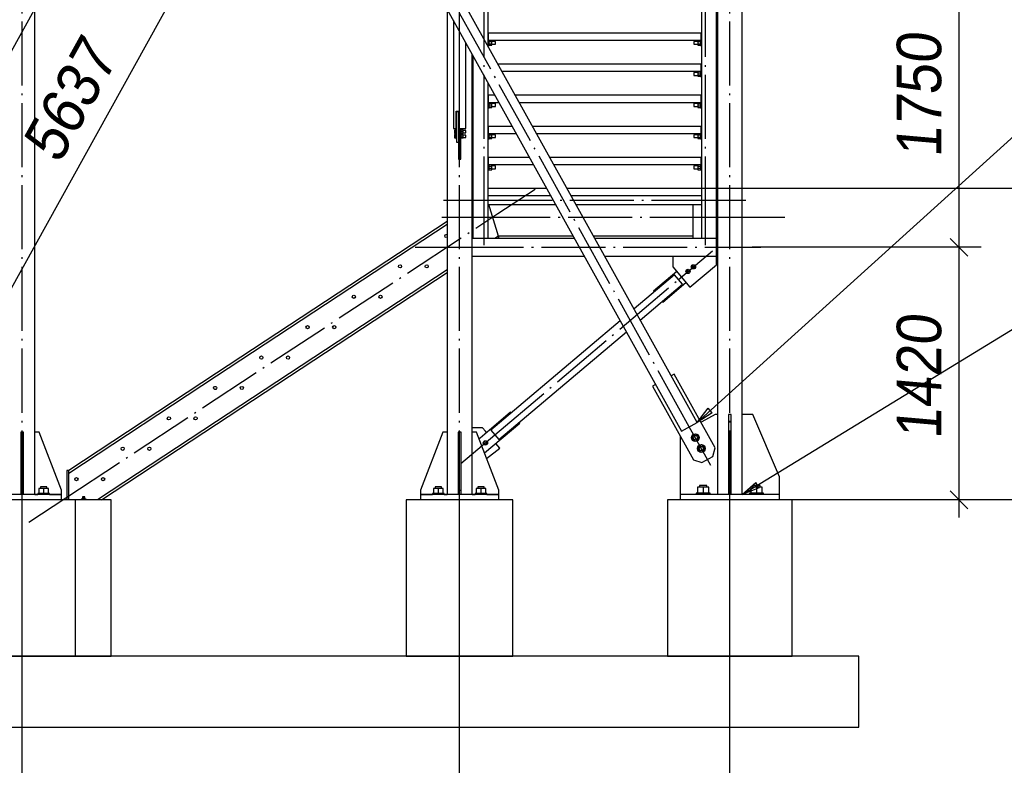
# Paper-space layout 'A0 Advance Steel' of a CAD drawing. Header units: millimetres. Extents: x 209 to 803, y 321 to 741.
# Tile 4 of 52: x 304 to 359, y 401 to 443. Entities that reach past the tile are written whole.
import ezdxf

# ---------------------------------------------------------------- set-up
doc = ezdxf.new("R2010")
doc.units = ezdxf.units.MM
doc.linetypes.add('ACAD_ISO04W100', pattern=[30, 24, -3, 0, -3])
doc.layers.get('0').update_dxf_attribs({"linetype": 'CONTINUOUS'})
for name, color, linetype in [('AS_Belki', 145, 'CONTINUOUS'), ('AS_Blachy', 30, 'CONTINUOUS'), ('AS_DIM_ON', 7, 'CONTINUOUS'), ('AS_INS_ON', 7, 'CONTINUOUS'), ('AS_Kotwy', 9, 'CONTINUOUS'), ('AS_Kraty', 9, 'CONTINUOUS'), ('AS_Schody', 253, 'CONTINUOUS'), ('AS_Sruby', 9, 'CONTINUOUS'), ('AS_Stopy fundamentowe', 252, 'CONTINUOUS')]:
    doc.layers.add(name, color=color, linetype=linetype)
doc.styles.add('ARIAL_1', font='arial.ttf', dxfattribs={"width": 0.9, "oblique": 5})

psp = doc.layouts.new('A0 Advance Steel')

# ---------------------------------------------------------------- linework, layer by layer
at = {"color": 0, "linetype": 'ByBlock', "lineweight": -2}
for p, q in [((341.86, 420.465), (342.49, 421.26)), ((342.714, 421.013), (341.86, 420.465)), ((342.714, 421.013), (342.49, 421.26)), ((344.406, 416.414), (345.172, 417.078)), ((345.346, 416.793), (345.172, 417.078)), ((345.346, 416.793), (344.406, 416.414))]:
    psp.add_line(p, q, dxfattribs=at)
at = {"color": 7}
for points in [[(341.86, 420.465), (364.208, 440.677), (381.097, 440.677)], [(344.406, 416.414), (364.208, 428.514), (383.04, 428.514)]]:
    psp.add_lwpolyline(points, dxfattribs=at)
at = {"layer": 'AS_Belki', "linetype": 'Continuous', "ltscale": 0.15}
for p, q in [((343.006, 549.337), (343.006, 416.414)), ((344.406, 416.414), (344.406, 549.337)), ((341.86, 420.465), (318.294, 462.887)), ((291.425, 419.98), (314.838, 462.125)), ((317.42, 462.401), (340.986, 419.98)), ((304.606, 416.414), (304.606, 443.706)), ((327.806, 443.706), (327.806, 416.414)), ((328.156, 443.076), (328.156, 437.001)), ((328.856, 437.001), (328.856, 441.815)), ((329.206, 416.414), (329.206, 441.185)), ((328.316, 437.97), (328.456, 437.97)), ((328.316, 437.001), (328.316, 437.97)), ((328.456, 437.97), (328.456, 437.001)), ((328.156, 437.001), (328.316, 437.001)), ((328.456, 437.001), (328.856, 437.001)), ((333.634, 433.214), (330.106, 433.214)), ((342.106, 433.214), (334.778, 433.214)), ((330.106, 432.714), (333.912, 432.714)), ((335.056, 432.714), (342.106, 432.714)), ((334.967, 430.814), (329.206, 430.814)), ((342.956, 430.814), (336.111, 430.814)), ((342.956, 429.814), (342.956, 430.814)), ((329.206, 429.814), (335.523, 429.814)), ((336.667, 429.814), (342.956, 429.814)), ((340.592, 428.773), (338.315, 426.847)), ((341.044, 428.238), (340.592, 428.773)), ((338.662, 426.223), (341.044, 428.238)), ((337.537, 426.188), (330.265, 420.036)), ((330.717, 419.501), (337.884, 425.565)), ((340.986, 419.98), (341.86, 420.465)), ((330.265, 420.036), (330.717, 419.501))]:
    psp.add_line(p, q, dxfattribs=at)
at = {"layer": 'AS_Belki', "color": 10, "linetype": 'ACAD_ISO04W100', "ltscale": 0.15}
for points in [[(303.906, 413.914), (303.906, 416.414), (303.906, 708.563), (303.906, 711.063)], [(303.906, 413.914), (303.906, 416.414), (303.906, 708.563), (303.906, 711.063)], [(328.506, 413.914), (328.506, 416.414), (328.506, 708.563), (328.506, 711.063)], [(328.506, 413.914), (328.506, 416.414), (328.506, 708.563), (328.506, 711.063)], [(343.706, 413.914), (343.706, 416.414), (343.706, 701.866), (343.706, 704.366)], [(343.706, 413.914), (343.706, 416.414), (343.706, 701.866), (343.706, 704.366)], [(342.637, 418.037), (341.423, 420.223), (317.857, 462.644), (316.643, 464.829)], [(342.637, 418.037), (341.423, 420.223), (317.857, 462.644), (316.643, 464.829)], [(328.506, 435.654), (328.506, 437.268), (328.506, 446.006), (328.506, 447.62)], [(327.606, 432.964), (330.106, 432.964), (342.106, 432.964), (344.606, 432.964)], [(326.006, 430.314), (328.506, 430.314), (342.956, 430.314), (345.456, 430.314)], [(328.582, 418.154), (330.491, 419.768), (340.818, 428.506), (342.727, 430.12)]]:
    psp.add_lwpolyline(points, dxfattribs=at)
at = {"layer": 'AS_Blachy', "linetype": 'Continuous', "ltscale": 0.15}
for p, q in [((330.136, 442.364), (330.106, 442.364)), ((330.106, 441.964), (330.136, 441.964)), ((330.136, 441.964), (330.136, 442.364)), ((330.136, 441.664), (330.136, 441.964)), ((342.106, 442.364), (342.076, 442.364)), ((342.076, 442.364), (342.076, 441.964)), ((342.076, 441.964), (342.106, 441.964)), ((342.076, 441.964), (342.076, 441.664)), ((330.106, 441.664), (330.136, 441.664)), ((342.076, 441.664), (342.106, 441.664)), ((342.106, 440.614), (342.076, 440.614)), ((342.076, 440.614), (342.076, 440.214)), ((342.076, 440.214), (342.106, 440.214)), ((342.076, 440.214), (342.076, 439.914)), ((342.076, 439.914), (342.106, 439.914)), ((330.136, 438.864), (330.106, 438.864)), ((330.136, 438.464), (330.136, 438.864)), ((342.106, 438.864), (342.076, 438.864)), ((342.076, 438.864), (342.076, 438.464)), ((330.106, 438.464), (330.136, 438.464)), ((330.106, 438.164), (330.136, 438.164)), ((330.136, 438.164), (330.136, 438.464)), ((342.076, 438.464), (342.106, 438.464)), ((342.076, 438.464), (342.076, 438.164)), ((342.076, 438.164), (342.106, 438.164)), ((328.326, 437.97), (328.326, 437.932)), ((328.446, 437.932), (328.326, 437.932)), ((328.326, 437.932), (328.326, 436.22)), ((328.446, 437.97), (328.446, 437.932)), ((328.446, 437.932), (328.446, 436.81)), ((328.456, 437.668), (328.446, 437.668)), ((328.566, 436.523), (328.566, 437.001)), ((330.136, 437.114), (330.106, 437.114)), ((330.136, 436.714), (330.136, 437.114)), ((342.106, 437.114), (342.076, 437.114)), ((342.076, 437.114), (342.076, 436.714)), ((328.446, 436.81), (328.446, 436.787)), ((328.446, 436.787), (328.446, 436.523)), ((328.446, 436.523), (328.566, 436.523)), ((328.446, 436.523), (328.446, 435.272)), ((328.566, 435.272), (328.566, 436.523)), ((330.106, 436.714), (330.136, 436.714)), ((330.106, 436.414), (330.136, 436.414)), ((330.136, 436.414), (330.136, 436.714)), ((342.076, 436.714), (342.106, 436.714)), ((342.076, 436.714), (342.076, 436.414)), ((342.076, 436.414), (342.106, 436.414)), ((328.326, 436.22), (328.446, 436.22)), ((330.136, 435.364), (330.106, 435.364)), ((330.136, 434.964), (330.136, 435.364)), ((342.106, 435.364), (342.076, 435.364)), ((342.076, 435.364), (342.076, 434.964)), ((328.446, 435.272), (328.566, 435.272)), ((330.106, 434.964), (330.136, 434.964)), ((330.136, 434.664), (330.136, 434.964)), ((342.076, 434.964), (342.106, 434.964)), ((342.076, 434.964), (342.076, 434.664)), ((330.106, 434.664), (330.136, 434.664)), ((342.076, 434.664), (342.106, 434.664)), ((340.496, 429.814), (340.496, 429.215)), ((342.956, 429.332), (342.956, 429.814)), ((340.496, 429.215), (341.464, 428.07)), ((341.464, 428.07), (342.956, 429.332)), ((340.722, 428.948), (339.415, 427.842)), ((339.931, 427.231), (341.238, 428.337)), ((339.415, 427.842), (339.447, 427.804)), ((339.899, 427.27), (339.931, 427.231)), ((340.578, 423.185), (340.403, 423.088)), ((342.885, 419.033), (340.578, 423.185)), ((339.529, 422.602), (339.354, 422.505)), ((339.354, 422.505), (341.661, 418.353)), ((331.377, 421.043), (329.657, 419.587)), ((331.41, 421.004), (331.377, 421.043)), ((342.874, 420.914), (342.139, 420.506)), ((343.006, 420.914), (342.874, 420.914)), ((343.786, 420.914), (343.626, 420.914)), ((343.626, 420.914), (343.626, 417.414)), ((343.786, 417.414), (343.786, 420.914)), ((345.006, 420.914), (344.406, 420.914)), ((346.506, 417.414), (345.006, 420.914)), ((329.904, 418.748), (331.894, 420.432)), ((331.894, 420.432), (331.862, 420.47)), ((342.139, 420.506), (342.084, 420.475)), ((303.986, 419.914), (303.826, 419.914)), ((303.826, 419.914), (303.826, 416.664)), ((303.986, 416.664), (303.986, 419.914)), ((304.856, 419.914), (304.606, 419.914)), ((306.106, 416.664), (304.856, 419.914)), ((327.556, 419.914), (326.306, 416.664)), ((327.806, 419.914), (327.556, 419.914)), ((328.586, 419.914), (328.426, 419.914)), ((328.426, 419.914), (328.426, 416.664)), ((328.586, 416.664), (328.586, 419.914)), ((329.796, 420.168), (329.206, 420.168)), ((329.456, 419.914), (329.206, 419.914)), ((330.706, 416.664), (329.456, 419.914)), ((329.962, 419.972), (329.796, 420.168)), ((330.025, 419.898), (329.962, 419.972)), ((329.657, 419.587), (329.6, 419.539)), ((330.765, 419.023), (330.541, 419.287)), ((340.906, 419.713), (340.906, 416.414)), ((330.026, 418.43), (330.765, 419.023)), ((342.749, 418.557), (342.885, 419.033)), ((341.661, 418.353), (342.137, 418.217)), ((342.137, 418.217), (342.749, 418.557)), ((306.523, 417.77), (306.423, 417.77)), ((306.423, 417.77), (306.423, 416.114)), ((306.523, 416.114), (306.523, 417.77)), ((343.626, 417.414), (343.786, 417.414)), ((343.626, 417.414), (343.626, 416.414)), ((343.786, 416.414), (343.786, 417.414)), ((346.506, 416.414), (346.506, 417.414)), ((303.826, 416.664), (303.986, 416.664)), ((303.826, 416.664), (303.826, 416.414)), ((303.986, 416.414), (303.986, 416.664)), ((306.106, 416.414), (306.106, 416.664)), ((326.306, 416.664), (326.306, 416.414)), ((328.426, 416.664), (328.586, 416.664)), ((328.426, 416.664), (328.426, 416.414)), ((328.586, 416.414), (328.586, 416.664)), ((330.706, 416.414), (330.706, 416.664)), ((306.106, 416.414), (301.706, 416.414)), ((304.606, 416.414), (304.776, 416.414)), ((305.436, 416.414), (306.106, 416.414)), ((306.106, 416.114), (306.106, 416.414)), ((326.306, 416.414), (326.976, 416.414)), ((328.426, 416.414), (326.306, 416.414)), ((326.306, 416.414), (326.306, 416.114)), ((327.636, 416.414), (327.806, 416.414)), ((328.586, 416.414), (328.426, 416.414)), ((330.706, 416.414), (328.586, 416.414)), ((329.206, 416.414), (329.376, 416.414)), ((330.036, 416.414), (330.706, 416.414)), ((330.706, 416.114), (330.706, 416.414)), ((346.506, 416.414), (340.906, 416.414)), ((340.906, 416.414), (340.906, 416.114)), ((346.506, 416.114), (346.506, 416.414))]:
    psp.add_line(p, q, dxfattribs=at)
at = {"layer": 'AS_DIM_ON', "color": 8}
for p, q in [((294.432, 412.089), (322.776, 463.11)), ((356.594, 430.314), (356.594, 447.814)), ((357.844, 430.314), (344.956, 430.314)), ((356.594, 415.114), (356.594, 430.314)), ((357.844, 416.114), (349.206, 416.114)), ((303.906, 391.831), (303.906, 414.414)), ((328.506, 391.831), (328.506, 414.414)), ((343.706, 391.831), (343.706, 414.414))]:
    psp.add_line(p, q, dxfattribs=at)
at = {"layer": 'AS_DIM_ON', "color": 8, "linetype": 'ByBlock', "lineweight": -2}
for p, q in [((357.094, 429.814), (356.094, 430.814)), ((356.094, 430.814), (357.094, 429.814)), ((356.094, 416.614), (357.094, 415.614))]:
    psp.add_line(p, q, dxfattribs=at)
at = {"layer": 'AS_INS_ON', "color": 7}
for p, q in [((399.727, 433.614), (342.109, 433.614)), ((399.727, 416.114), (347.208, 416.114))]:
    psp.add_line(p, q, dxfattribs=at)
at = {"layer": 'AS_Kotwy', "linetype": 'Continuous', "ltscale": 0.15}
for p, q in [((304.782, 416.464), (304.776, 416.464)), ((304.776, 416.464), (304.776, 416.414)), ((304.801, 416.464), (304.782, 416.464)), ((304.831, 416.464), (304.801, 416.464)), ((305.106, 416.754), (304.831, 416.754)), ((304.831, 416.754), (304.831, 416.464)), ((304.872, 416.464), (304.831, 416.464)), ((304.922, 416.464), (304.872, 416.464)), ((304.979, 416.464), (304.922, 416.464)), ((304.939, 416.844), (304.926, 416.844)), ((304.926, 416.844), (304.926, 416.754)), ((304.978, 416.844), (304.939, 416.844)), ((305.037, 416.844), (304.978, 416.844)), ((305.041, 416.464), (304.979, 416.464)), ((305.106, 416.844), (305.037, 416.844)), ((305.106, 416.464), (305.041, 416.464)), ((305.175, 416.844), (305.106, 416.844)), ((305.381, 416.754), (305.106, 416.754)), ((305.106, 416.754), (305.106, 416.464)), ((305.17, 416.464), (305.106, 416.464)), ((305.232, 416.464), (305.17, 416.464)), ((305.233, 416.844), (305.175, 416.844)), ((305.289, 416.464), (305.232, 416.464)), ((305.272, 416.844), (305.233, 416.844)), ((305.286, 416.844), (305.272, 416.844)), ((305.286, 416.754), (305.286, 416.844)), ((305.339, 416.464), (305.289, 416.464)), ((305.38, 416.464), (305.339, 416.464)), ((305.411, 416.464), (305.38, 416.464)), ((305.381, 416.464), (305.381, 416.754)), ((305.429, 416.464), (305.411, 416.464)), ((305.436, 416.464), (305.429, 416.464)), ((305.436, 416.414), (305.436, 416.464)), ((326.982, 416.464), (326.976, 416.464)), ((326.976, 416.464), (326.976, 416.414)), ((327.001, 416.464), (326.982, 416.464)), ((327.031, 416.464), (327.001, 416.464)), ((327.306, 416.754), (327.031, 416.754)), ((327.031, 416.754), (327.031, 416.464)), ((327.072, 416.464), (327.031, 416.464)), ((327.122, 416.464), (327.072, 416.464)), ((327.179, 416.464), (327.122, 416.464)), ((327.139, 416.844), (327.126, 416.844)), ((327.126, 416.844), (327.126, 416.754)), ((327.178, 416.844), (327.139, 416.844)), ((327.237, 416.844), (327.178, 416.844)), ((327.241, 416.464), (327.179, 416.464)), ((327.306, 416.844), (327.237, 416.844)), ((327.306, 416.464), (327.241, 416.464)), ((327.375, 416.844), (327.306, 416.844)), ((327.581, 416.754), (327.306, 416.754)), ((327.306, 416.754), (327.306, 416.464)), ((327.37, 416.464), (327.306, 416.464)), ((327.432, 416.464), (327.37, 416.464)), ((327.433, 416.844), (327.375, 416.844)), ((327.489, 416.464), (327.432, 416.464)), ((327.472, 416.844), (327.433, 416.844)), ((327.486, 416.844), (327.472, 416.844)), ((327.486, 416.754), (327.486, 416.844)), ((327.539, 416.464), (327.489, 416.464)), ((327.58, 416.464), (327.539, 416.464)), ((327.611, 416.464), (327.58, 416.464)), ((327.581, 416.464), (327.581, 416.754)), ((327.629, 416.464), (327.611, 416.464)), ((327.636, 416.464), (327.629, 416.464)), ((327.636, 416.414), (327.636, 416.464)), ((329.382, 416.464), (329.376, 416.464)), ((329.376, 416.464), (329.376, 416.414)), ((329.401, 416.464), (329.382, 416.464)), ((329.431, 416.464), (329.401, 416.464)), ((329.706, 416.754), (329.431, 416.754)), ((329.431, 416.754), (329.431, 416.464)), ((329.472, 416.464), (329.431, 416.464)), ((329.522, 416.464), (329.472, 416.464)), ((329.579, 416.464), (329.522, 416.464)), ((329.539, 416.844), (329.526, 416.844)), ((329.526, 416.844), (329.526, 416.754)), ((329.578, 416.844), (329.539, 416.844)), ((329.637, 416.844), (329.578, 416.844)), ((329.641, 416.464), (329.579, 416.464)), ((329.706, 416.844), (329.637, 416.844)), ((329.706, 416.464), (329.641, 416.464)), ((329.775, 416.844), (329.706, 416.844)), ((329.981, 416.754), (329.706, 416.754)), ((329.706, 416.754), (329.706, 416.464)), ((329.77, 416.464), (329.706, 416.464)), ((329.832, 416.464), (329.77, 416.464)), ((329.833, 416.844), (329.775, 416.844)), ((329.889, 416.464), (329.832, 416.464)), ((329.872, 416.844), (329.833, 416.844)), ((329.886, 416.844), (329.872, 416.844)), ((329.886, 416.754), (329.886, 416.844)), ((329.939, 416.464), (329.889, 416.464)), ((329.98, 416.464), (329.939, 416.464)), ((330.011, 416.464), (329.98, 416.464)), ((329.981, 416.464), (329.981, 416.754)), ((330.029, 416.464), (330.011, 416.464)), ((330.036, 416.464), (330.029, 416.464)), ((330.036, 416.414), (330.036, 416.464)), ((341.823, 416.484), (341.816, 416.484)), ((341.816, 416.484), (341.816, 416.414)), ((341.845, 416.484), (341.823, 416.484)), ((341.881, 416.484), (341.845, 416.484)), ((342.206, 416.824), (341.88, 416.824)), ((341.88, 416.824), (341.88, 416.484)), ((341.93, 416.484), (341.881, 416.484)), ((341.989, 416.484), (341.93, 416.484)), ((342.056, 416.484), (341.989, 416.484)), ((342.012, 416.924), (341.996, 416.924)), ((341.996, 416.924), (341.996, 416.824)), ((342.057, 416.924), (342.012, 416.924)), ((342.13, 416.484), (342.056, 416.484)), ((342.125, 416.924), (342.057, 416.924)), ((342.206, 416.924), (342.125, 416.924)), ((342.206, 416.484), (342.13, 416.484)), ((342.286, 416.924), (342.206, 416.924)), ((342.531, 416.824), (342.206, 416.824)), ((342.206, 416.824), (342.206, 416.484)), ((342.282, 416.484), (342.206, 416.484)), ((342.355, 416.484), (342.282, 416.484)), ((342.354, 416.924), (342.286, 416.924)), ((342.4, 416.924), (342.354, 416.924)), ((342.422, 416.484), (342.355, 416.484)), ((342.416, 416.924), (342.4, 416.924)), ((342.416, 416.824), (342.416, 416.924)), ((342.481, 416.484), (342.422, 416.484)), ((342.53, 416.484), (342.481, 416.484)), ((342.566, 416.484), (342.53, 416.484)), ((342.531, 416.484), (342.531, 416.824)), ((342.588, 416.484), (342.566, 416.484)), ((342.596, 416.484), (342.588, 416.484)), ((342.596, 416.414), (342.596, 416.484)), ((344.823, 416.484), (344.816, 416.484)), ((344.816, 416.484), (344.816, 416.414)), ((344.845, 416.484), (344.823, 416.484)), ((344.881, 416.484), (344.845, 416.484)), ((345.206, 416.824), (344.88, 416.824)), ((344.88, 416.824), (344.88, 416.484)), ((344.93, 416.484), (344.881, 416.484)), ((344.989, 416.484), (344.93, 416.484)), ((345.056, 416.484), (344.989, 416.484)), ((345.012, 416.924), (344.996, 416.924)), ((344.996, 416.924), (344.996, 416.824)), ((345.057, 416.924), (345.012, 416.924)), ((345.13, 416.484), (345.056, 416.484)), ((345.125, 416.924), (345.057, 416.924)), ((345.206, 416.924), (345.125, 416.924)), ((345.206, 416.484), (345.13, 416.484)), ((345.286, 416.924), (345.206, 416.924)), ((345.531, 416.824), (345.206, 416.824)), ((345.206, 416.824), (345.206, 416.484)), ((345.282, 416.484), (345.206, 416.484)), ((345.355, 416.484), (345.282, 416.484)), ((345.354, 416.924), (345.286, 416.924)), ((345.4, 416.924), (345.354, 416.924)), ((345.422, 416.484), (345.355, 416.484)), ((345.416, 416.924), (345.4, 416.924)), ((345.416, 416.824), (345.416, 416.924)), ((345.481, 416.484), (345.422, 416.484)), ((345.53, 416.484), (345.481, 416.484)), ((345.566, 416.484), (345.53, 416.484)), ((345.531, 416.484), (345.531, 416.824)), ((345.588, 416.484), (345.566, 416.484)), ((345.596, 416.484), (345.588, 416.484)), ((345.596, 416.414), (345.596, 416.484)), ((307.288, 416.154), (307.219, 416.154)), ((307.219, 416.154), (307.219, 416.114)), ((307.283, 416.194), (307.277, 416.194)), ((307.277, 416.194), (307.277, 416.154)), ((307.3, 416.194), (307.283, 416.194)), ((307.322, 416.274), (307.287, 416.274)), ((307.287, 416.274), (307.287, 416.194)), ((307.426, 416.154), (307.288, 416.154)), ((307.288, 416.154), (307.288, 416.114)), ((307.326, 416.194), (307.3, 416.194)), ((307.392, 416.274), (307.322, 416.274)), ((307.322, 416.274), (307.322, 416.194)), ((307.357, 416.194), (307.326, 416.194)), ((307.388, 416.194), (307.357, 416.194)), ((307.414, 416.194), (307.388, 416.194)), ((307.427, 416.274), (307.392, 416.274)), ((307.392, 416.274), (307.392, 416.194)), ((307.431, 416.194), (307.414, 416.194)), ((307.496, 416.154), (307.426, 416.154)), ((307.426, 416.154), (307.426, 416.114)), ((307.427, 416.194), (307.427, 416.274)), ((307.437, 416.194), (307.431, 416.194)), ((307.437, 416.154), (307.437, 416.194)), ((307.496, 416.114), (307.496, 416.154)), ((341.996, 407.324), (341.996, 407.32)), ((342.416, 407.32), (342.416, 407.324)), ((344.996, 407.324), (344.996, 407.32)), ((345.416, 407.32), (345.416, 407.324))]:
    psp.add_line(p, q, dxfattribs=at)
at = {"layer": 'AS_Kraty', "linetype": 'Continuous', "ltscale": 0.15}
for p, q in [((342.076, 442.364), (330.136, 442.364)), ((330.136, 441.964), (342.076, 441.964)), ((342.076, 440.614), (330.667, 440.614)), ((330.889, 440.214), (342.076, 440.214)), ((330.495, 438.864), (330.136, 438.864)), ((342.076, 438.864), (331.639, 438.864)), ((330.136, 438.464), (330.717, 438.464)), ((331.861, 438.464), (342.076, 438.464)), ((331.467, 437.114), (330.136, 437.114)), ((342.076, 437.114), (332.611, 437.114)), ((330.136, 436.714), (331.69, 436.714)), ((332.834, 436.714), (342.076, 436.714)), ((332.44, 435.364), (330.136, 435.364)), ((342.076, 435.364), (333.584, 435.364)), ((330.136, 434.964), (332.662, 434.964)), ((333.806, 434.964), (342.076, 434.964)), ((333.412, 433.614), (330.106, 433.614)), ((342.106, 433.614), (334.556, 433.614))]:
    psp.add_line(p, q, dxfattribs=at)
at = {"layer": 'AS_Schody', "linetype": 'Continuous', "ltscale": 0.15}
for p, q in [((330.106, 441.625), (330.106, 448.314)), ((342.106, 447.514), (342.106, 430.814)), ((342.956, 430.814), (342.956, 447.514)), ((329.256, 441.095), (329.256, 430.814)), ((330.106, 430.814), (330.106, 439.565)), ((343.006, 433.214), (342.956, 433.214)), ((329.256, 432.721), (329.206, 432.688)), ((329.206, 432.532), (329.256, 432.565)), ((330.685, 430.944), (330.155, 432.714)), ((341.636, 430.814), (341.636, 432.714)), ((327.806, 431.767), (314.838, 423.239)), ((314.838, 423.083), (327.806, 431.612)), ((330.685, 430.944), (330.488, 430.814)), ((330.724, 430.814), (330.685, 430.944)), ((330.724, 430.814), (330.685, 430.944)), ((334.895, 430.944), (330.685, 430.944)), ((341.636, 430.944), (336.039, 430.944)), ((343.006, 430.814), (342.956, 430.814)), ((327.806, 429.05), (314.838, 420.522)), ((314.838, 420.366), (327.806, 428.895)), ((314.838, 423.239), (306.523, 417.77)), ((306.523, 417.614), (314.838, 423.083)), ((314.838, 420.522), (308.137, 416.114)), ((308.373, 416.114), (314.838, 420.366))]:
    psp.add_line(p, q, dxfattribs=at)
at = {"layer": 'AS_Schody', "color": 10, "linetype": 'ACAD_ISO04W100', "ltscale": 0.15}
for points in [[(329.883, 430.443), (329.883, 431.817), (329.883, 449.711), (329.883, 451.085)], [(342.329, 430.443), (342.329, 431.817), (342.329, 449.711), (342.329, 451.085)], [(304.279, 414.857), (306.367, 416.231), (330.665, 432.211), (332.754, 433.585)], [(304.279, 414.857), (306.367, 416.231), (330.665, 432.211), (332.754, 433.585)], [(327.506, 432.014), (330.006, 432.014), (341.636, 432.014), (344.136, 432.014)], [(327.506, 432.014), (330.006, 432.014), (344.306, 432.014), (346.806, 432.014)], [(329.883, 432.014), (329.883, 432.014), (329.883, 432.014), (329.883, 432.014)]]:
    psp.add_lwpolyline(points, dxfattribs=at)
at = {"layer": 'AS_Schody', "linetype": 'Continuous', "ltscale": 0.15}
for centre in [(325.156, 429.244), (326.656, 429.244), (322.556, 427.534), (324.056, 427.534), (319.956, 425.824), (321.456, 425.824), (317.356, 424.114), (318.856, 424.114), (316.256, 422.404), (312.156, 420.694), (313.656, 420.694), (309.556, 418.984), (311.056, 418.984), (306.956, 417.274), (308.456, 417.274)]:
    psp.add_circle(centre, 0.09, dxfattribs=at)
at = {"layer": 'AS_Schody', "linetype": 'Continuous', "ltscale": 0.15, "extrusion": (-6.12323e-17, 2.44929e-16, -1)}
for centre, start, end in [((-327.756, 430.954), 234.1893, 125.8107), ((-314.756, 422.404), 203.2005, 156.7995), ((-314.756, 422.404), 156.7995, 203.2005)]:
    psp.add_arc(centre, 0.09, start, end, dxfattribs=at)
at = {"layer": 'AS_Schody', "linetype": 'Continuous', "ltscale": 0.15, "extrusion": (6.46674e-12, -2.67839e-12, -1)}
for start, end in [(54.1893, 90), (270, 305.8107)]:
    psp.add_arc((-329.256, 430.954), 0.09, start, end, dxfattribs=at)
at = {"layer": 'AS_Sruby', "linetype": 'Continuous', "ltscale": 0.15}
for p, q in [((330.166, 441.961), (330.166, 441.964)), ((330.166, 441.953), (330.166, 441.961)), ((330.166, 441.939), (330.166, 441.953)), ((330.314, 441.948), (330.166, 441.948)), ((330.166, 441.92), (330.166, 441.939)), ((330.314, 441.881), (330.314, 441.948)), ((342.046, 441.948), (341.898, 441.948)), ((341.898, 441.948), (341.898, 441.881)), ((342.046, 441.964), (342.046, 441.961)), ((342.046, 441.961), (342.046, 441.953)), ((342.046, 441.953), (342.046, 441.939)), ((342.046, 441.939), (342.046, 441.92)), ((330.136, 441.664), (330.166, 441.664)), ((330.166, 441.897), (330.166, 441.92)), ((330.166, 441.871), (330.166, 441.897)), ((330.166, 441.881), (330.314, 441.881)), ((330.166, 441.843), (330.166, 441.871)), ((330.166, 441.814), (330.166, 441.843)), ((330.166, 441.785), (330.166, 441.814)), ((330.166, 441.757), (330.166, 441.785)), ((330.166, 441.731), (330.166, 441.757)), ((330.314, 441.747), (330.166, 441.747)), ((330.166, 441.708), (330.166, 441.731)), ((330.166, 441.689), (330.166, 441.708)), ((330.166, 441.675), (330.166, 441.689)), ((330.166, 441.68), (330.314, 441.68)), ((330.166, 441.667), (330.166, 441.675)), ((330.166, 441.664), (330.166, 441.667)), ((330.531, 441.894), (330.314, 441.894)), ((330.314, 441.747), (330.314, 441.881)), ((330.314, 441.68), (330.314, 441.747)), ((330.314, 441.734), (330.531, 441.734)), ((330.531, 441.888), (330.531, 441.894)), ((330.531, 441.871), (330.531, 441.888)), ((330.531, 441.845), (330.531, 441.871)), ((330.531, 441.814), (330.531, 441.845)), ((330.531, 441.783), (330.531, 441.814)), ((330.531, 441.757), (330.531, 441.783)), ((330.531, 441.74), (330.531, 441.757)), ((330.531, 441.734), (330.531, 441.74)), ((341.898, 441.894), (341.681, 441.894)), ((341.681, 441.894), (341.681, 441.888)), ((341.681, 441.888), (341.681, 441.871)), ((341.681, 441.871), (341.681, 441.845)), ((341.681, 441.845), (341.681, 441.814)), ((341.681, 441.814), (341.681, 441.783)), ((341.681, 441.783), (341.681, 441.757)), ((341.681, 441.757), (341.681, 441.74)), ((341.681, 441.74), (341.681, 441.734)), ((341.681, 441.734), (341.898, 441.734)), ((341.898, 441.881), (342.046, 441.881)), ((341.898, 441.881), (341.898, 441.747)), ((342.046, 441.747), (341.898, 441.747)), ((341.898, 441.747), (341.898, 441.68)), ((341.898, 441.68), (342.046, 441.68)), ((342.046, 441.92), (342.046, 441.897)), ((342.046, 441.897), (342.046, 441.871)), ((342.046, 441.871), (342.046, 441.843)), ((342.046, 441.843), (342.046, 441.814)), ((342.046, 441.814), (342.046, 441.785)), ((342.046, 441.785), (342.046, 441.757)), ((342.046, 441.757), (342.046, 441.731)), ((342.046, 441.731), (342.046, 441.708)), ((342.046, 441.708), (342.046, 441.689)), ((342.046, 441.689), (342.046, 441.675)), ((342.046, 441.675), (342.046, 441.667)), ((342.046, 441.667), (342.046, 441.664)), ((342.046, 441.664), (342.076, 441.664)), ((341.898, 440.144), (341.681, 440.144)), ((341.681, 440.144), (341.681, 440.138)), ((341.681, 440.138), (341.681, 440.121)), ((341.681, 440.121), (341.681, 440.095)), ((341.681, 440.095), (341.681, 440.064)), ((341.681, 440.064), (341.681, 440.033)), ((341.681, 440.033), (341.681, 440.007)), ((341.681, 440.007), (341.681, 439.99)), ((341.681, 439.99), (341.681, 439.984)), ((341.681, 439.984), (341.898, 439.984)), ((342.046, 440.198), (341.898, 440.198)), ((341.898, 440.198), (341.898, 440.131)), ((341.898, 440.131), (342.046, 440.131)), ((341.898, 440.131), (341.898, 439.997)), ((342.046, 439.997), (341.898, 439.997)), ((341.898, 439.997), (341.898, 439.93)), ((341.898, 439.93), (342.046, 439.93)), ((342.046, 440.214), (342.046, 440.211)), ((342.046, 440.211), (342.046, 440.203)), ((342.046, 440.203), (342.046, 440.189)), ((342.046, 440.189), (342.046, 440.17)), ((342.046, 440.17), (342.046, 440.147)), ((342.046, 440.147), (342.046, 440.121)), ((342.046, 440.121), (342.046, 440.093)), ((342.046, 440.093), (342.046, 440.064)), ((342.046, 440.064), (342.046, 440.035)), ((342.046, 440.035), (342.046, 440.007)), ((342.046, 440.007), (342.046, 439.981)), ((342.046, 439.981), (342.046, 439.958)), ((342.046, 439.958), (342.046, 439.939)), ((342.046, 439.939), (342.046, 439.925)), ((342.046, 439.925), (342.046, 439.917)), ((342.046, 439.917), (342.046, 439.914)), ((342.046, 439.914), (342.076, 439.914)), ((330.136, 438.164), (330.166, 438.164)), ((330.166, 438.461), (330.166, 438.464)), ((330.166, 438.453), (330.166, 438.461)), ((330.166, 438.439), (330.166, 438.453)), ((330.314, 438.448), (330.166, 438.448)), ((330.166, 438.42), (330.166, 438.439)), ((330.166, 438.397), (330.166, 438.42)), ((330.166, 438.371), (330.166, 438.397)), ((330.166, 438.381), (330.314, 438.381)), ((330.166, 438.343), (330.166, 438.371)), ((330.166, 438.314), (330.166, 438.343)), ((330.166, 438.285), (330.166, 438.314)), ((330.166, 438.257), (330.166, 438.285)), ((330.166, 438.231), (330.166, 438.257)), ((330.314, 438.247), (330.166, 438.247)), ((330.166, 438.208), (330.166, 438.231)), ((330.166, 438.189), (330.166, 438.208)), ((330.166, 438.175), (330.166, 438.189)), ((330.166, 438.18), (330.314, 438.18)), ((330.166, 438.167), (330.166, 438.175)), ((330.166, 438.164), (330.166, 438.167)), ((330.314, 438.381), (330.314, 438.448)), ((330.531, 438.394), (330.314, 438.394)), ((330.314, 438.247), (330.314, 438.381)), ((330.314, 438.18), (330.314, 438.247)), ((330.314, 438.234), (330.531, 438.234)), ((330.531, 438.388), (330.531, 438.394)), ((330.531, 438.371), (330.531, 438.388)), ((330.531, 438.345), (330.531, 438.371)), ((330.531, 438.314), (330.531, 438.345)), ((330.531, 438.283), (330.531, 438.314)), ((330.531, 438.257), (330.531, 438.283)), ((330.531, 438.24), (330.531, 438.257)), ((330.531, 438.234), (330.531, 438.24)), ((341.898, 438.394), (341.681, 438.394)), ((341.681, 438.394), (341.681, 438.388)), ((341.681, 438.388), (341.681, 438.371)), ((341.681, 438.371), (341.681, 438.345)), ((341.681, 438.345), (341.681, 438.314)), ((341.681, 438.314), (341.681, 438.283)), ((341.681, 438.283), (341.681, 438.257)), ((341.681, 438.257), (341.681, 438.24)), ((341.681, 438.24), (341.681, 438.234)), ((341.681, 438.234), (341.898, 438.234)), ((342.046, 438.448), (341.898, 438.448)), ((341.898, 438.448), (341.898, 438.381)), ((341.898, 438.381), (342.046, 438.381)), ((341.898, 438.381), (341.898, 438.247)), ((342.046, 438.247), (341.898, 438.247)), ((341.898, 438.247), (341.898, 438.18)), ((341.898, 438.18), (342.046, 438.18)), ((342.046, 438.464), (342.046, 438.461)), ((342.046, 438.461), (342.046, 438.453)), ((342.046, 438.453), (342.046, 438.439)), ((342.046, 438.439), (342.046, 438.42)), ((342.046, 438.42), (342.046, 438.397)), ((342.046, 438.397), (342.046, 438.371)), ((342.046, 438.371), (342.046, 438.343)), ((342.046, 438.343), (342.046, 438.314)), ((342.046, 438.314), (342.046, 438.285)), ((342.046, 438.285), (342.046, 438.257)), ((342.046, 438.257), (342.046, 438.231)), ((342.046, 438.231), (342.046, 438.208)), ((342.046, 438.208), (342.046, 438.189)), ((342.046, 438.189), (342.046, 438.175)), ((342.046, 438.175), (342.046, 438.167)), ((342.046, 438.167), (342.046, 438.164)), ((342.046, 438.164), (342.076, 438.164)), ((328.301, 436.91), (328.226, 436.91)), ((328.226, 436.91), (328.226, 436.834)), ((328.226, 436.834), (328.301, 436.834)), ((328.226, 436.834), (328.226, 436.74)), ((328.226, 436.74), (328.301, 436.74)), ((328.226, 436.74), (328.226, 436.722)), ((328.226, 436.722), (328.301, 436.722)), ((328.301, 436.652), (328.226, 436.652)), ((328.226, 436.652), (328.226, 436.576)), ((328.226, 436.576), (328.301, 436.576)), ((328.226, 436.576), (328.226, 436.481)), ((328.226, 436.481), (328.301, 436.481)), ((328.226, 436.481), (328.226, 436.464)), ((328.226, 436.464), (328.301, 436.464)), ((328.326, 436.936), (328.301, 436.936)), ((328.301, 436.936), (328.301, 436.932)), ((328.301, 436.932), (328.301, 436.923)), ((328.301, 436.923), (328.301, 436.91)), ((328.301, 436.91), (328.301, 436.894)), ((328.301, 436.894), (328.301, 436.874)), ((328.301, 436.874), (328.301, 436.853)), ((328.301, 436.853), (328.301, 436.83)), ((328.301, 436.83), (328.301, 436.806)), ((328.301, 436.806), (328.301, 436.783)), ((328.301, 436.783), (328.301, 436.761)), ((328.301, 436.761), (328.301, 436.741)), ((328.301, 436.741), (328.301, 436.725)), ((328.301, 436.725), (328.301, 436.711)), ((328.301, 436.711), (328.301, 436.702)), ((328.301, 436.702), (328.301, 436.697)), ((328.301, 436.697), (328.326, 436.697)), ((328.301, 436.697), (328.301, 436.697)), ((328.326, 436.677), (328.301, 436.677)), ((328.301, 436.677), (328.301, 436.673)), ((328.301, 436.673), (328.301, 436.665)), ((328.301, 436.665), (328.301, 436.652)), ((328.301, 436.652), (328.301, 436.635)), ((328.301, 436.635), (328.301, 436.616)), ((328.301, 436.616), (328.301, 436.594)), ((328.301, 436.594), (328.301, 436.571)), ((328.301, 436.571), (328.301, 436.548)), ((328.301, 436.548), (328.301, 436.525)), ((328.301, 436.525), (328.301, 436.503)), ((328.301, 436.503), (328.301, 436.483)), ((328.301, 436.483), (328.301, 436.466)), ((328.301, 436.466), (328.301, 436.453)), ((328.301, 436.453), (328.301, 436.444)), ((328.301, 436.444), (328.301, 436.439)), ((328.301, 436.439), (328.301, 436.438)), ((328.301, 436.438), (328.326, 436.438)), ((328.591, 436.936), (328.566, 436.936)), ((328.566, 436.697), (328.591, 436.697)), ((328.591, 436.677), (328.566, 436.677)), ((328.566, 436.438), (328.591, 436.438)), ((328.591, 436.932), (328.591, 436.936)), ((328.591, 436.923), (328.591, 436.932)), ((328.591, 436.91), (328.591, 436.923)), ((328.699, 436.91), (328.591, 436.91)), ((328.591, 436.894), (328.591, 436.91)), ((328.591, 436.874), (328.591, 436.894)), ((328.591, 436.853), (328.591, 436.874)), ((328.591, 436.83), (328.591, 436.853)), ((328.591, 436.834), (328.699, 436.834)), ((328.591, 436.806), (328.591, 436.83)), ((328.591, 436.783), (328.591, 436.806)), ((328.591, 436.761), (328.591, 436.783)), ((328.591, 436.741), (328.591, 436.761)), ((328.591, 436.725), (328.591, 436.741)), ((328.591, 436.74), (328.699, 436.74)), ((328.591, 436.711), (328.591, 436.725)), ((328.591, 436.722), (328.699, 436.722)), ((328.591, 436.702), (328.591, 436.711)), ((328.591, 436.697), (328.591, 436.702)), ((328.591, 436.697), (328.591, 436.697)), ((328.591, 436.673), (328.591, 436.677)), ((328.591, 436.665), (328.591, 436.673)), ((328.591, 436.652), (328.591, 436.665)), ((328.699, 436.652), (328.591, 436.652)), ((328.591, 436.635), (328.591, 436.652)), ((328.591, 436.616), (328.591, 436.635)), ((328.591, 436.594), (328.591, 436.616)), ((328.591, 436.571), (328.591, 436.594)), ((328.591, 436.576), (328.699, 436.576)), ((328.591, 436.548), (328.591, 436.571)), ((328.591, 436.525), (328.591, 436.548)), ((328.591, 436.503), (328.591, 436.525)), ((328.591, 436.483), (328.591, 436.503)), ((328.591, 436.466), (328.591, 436.483)), ((328.591, 436.481), (328.699, 436.481)), ((328.591, 436.453), (328.591, 436.466)), ((328.591, 436.464), (328.699, 436.464)), ((328.591, 436.444), (328.591, 436.453)), ((328.591, 436.439), (328.591, 436.444)), ((328.591, 436.438), (328.591, 436.439)), ((328.699, 436.834), (328.699, 436.91)), ((328.851, 436.876), (328.699, 436.876)), ((328.699, 436.74), (328.699, 436.834)), ((328.699, 436.756), (328.851, 436.756)), ((328.699, 436.722), (328.699, 436.74)), ((328.699, 436.576), (328.699, 436.652)), ((328.851, 436.618), (328.699, 436.618)), ((328.699, 436.481), (328.699, 436.576)), ((328.699, 436.498), (328.851, 436.498)), ((328.699, 436.464), (328.699, 436.481)), ((328.851, 436.87), (328.851, 436.876)), ((328.851, 436.855), (328.851, 436.87)), ((328.851, 436.835), (328.851, 436.855)), ((328.851, 436.811), (328.851, 436.835)), ((328.851, 436.789), (328.851, 436.811)), ((328.851, 436.77), (328.851, 436.789)), ((328.851, 436.759), (328.851, 436.77)), ((328.851, 436.756), (328.851, 436.759)), ((328.851, 436.611), (328.851, 436.618)), ((328.851, 436.597), (328.851, 436.611)), ((328.851, 436.576), (328.851, 436.597)), ((328.851, 436.553), (328.851, 436.576)), ((328.851, 436.53), (328.851, 436.553)), ((328.851, 436.512), (328.851, 436.53)), ((328.851, 436.501), (328.851, 436.512)), ((328.851, 436.498), (328.851, 436.501)), ((330.136, 436.414), (330.166, 436.414)), ((330.166, 436.711), (330.166, 436.714)), ((330.166, 436.703), (330.166, 436.711)), ((330.166, 436.689), (330.166, 436.703)), ((330.314, 436.698), (330.166, 436.698)), ((330.166, 436.67), (330.166, 436.689)), ((330.166, 436.647), (330.166, 436.67)), ((330.166, 436.621), (330.166, 436.647)), ((330.166, 436.631), (330.314, 436.631)), ((330.166, 436.593), (330.166, 436.621)), ((330.166, 436.564), (330.166, 436.593)), ((330.166, 436.535), (330.166, 436.564)), ((330.166, 436.507), (330.166, 436.535)), ((330.166, 436.481), (330.166, 436.507)), ((330.314, 436.497), (330.166, 436.497)), ((330.166, 436.458), (330.166, 436.481)), ((330.166, 436.439), (330.166, 436.458)), ((330.166, 436.425), (330.166, 436.439)), ((330.166, 436.43), (330.314, 436.43)), ((330.166, 436.417), (330.166, 436.425)), ((330.166, 436.414), (330.166, 436.417)), ((330.314, 436.631), (330.314, 436.698)), ((330.531, 436.644), (330.314, 436.644)), ((330.314, 436.497), (330.314, 436.631)), ((330.314, 436.43), (330.314, 436.497)), ((330.314, 436.484), (330.531, 436.484)), ((330.531, 436.638), (330.531, 436.644)), ((330.531, 436.621), (330.531, 436.638)), ((330.531, 436.595), (330.531, 436.621)), ((330.531, 436.564), (330.531, 436.595)), ((330.531, 436.533), (330.531, 436.564)), ((330.531, 436.507), (330.531, 436.533)), ((330.531, 436.49), (330.531, 436.507)), ((330.531, 436.484), (330.531, 436.49)), ((341.898, 436.644), (341.681, 436.644)), ((341.681, 436.644), (341.681, 436.638)), ((341.681, 436.638), (341.681, 436.621)), ((341.681, 436.621), (341.681, 436.595)), ((341.681, 436.595), (341.681, 436.564)), ((341.681, 436.564), (341.681, 436.533)), ((341.681, 436.533), (341.681, 436.507)), ((341.681, 436.507), (341.681, 436.49)), ((341.681, 436.49), (341.681, 436.484)), ((341.681, 436.484), (341.898, 436.484)), ((342.046, 436.698), (341.898, 436.698)), ((341.898, 436.698), (341.898, 436.631)), ((341.898, 436.631), (342.046, 436.631)), ((341.898, 436.631), (341.898, 436.497)), ((342.046, 436.497), (341.898, 436.497)), ((341.898, 436.497), (341.898, 436.43)), ((341.898, 436.43), (342.046, 436.43)), ((342.046, 436.714), (342.046, 436.711)), ((342.046, 436.711), (342.046, 436.703)), ((342.046, 436.703), (342.046, 436.689)), ((342.046, 436.689), (342.046, 436.67)), ((342.046, 436.67), (342.046, 436.647)), ((342.046, 436.647), (342.046, 436.621)), ((342.046, 436.621), (342.046, 436.593)), ((342.046, 436.593), (342.046, 436.564)), ((342.046, 436.564), (342.046, 436.535)), ((342.046, 436.535), (342.046, 436.507)), ((342.046, 436.507), (342.046, 436.481)), ((342.046, 436.481), (342.046, 436.458)), ((342.046, 436.458), (342.046, 436.439)), ((342.046, 436.439), (342.046, 436.425)), ((342.046, 436.425), (342.046, 436.417)), ((342.046, 436.417), (342.046, 436.414)), ((342.046, 436.414), (342.076, 436.414)), ((330.166, 434.961), (330.166, 434.964)), ((330.166, 434.953), (330.166, 434.961)), ((330.166, 434.939), (330.166, 434.953)), ((330.314, 434.948), (330.166, 434.948)), ((330.166, 434.92), (330.166, 434.939)), ((330.166, 434.897), (330.166, 434.92)), ((330.166, 434.871), (330.166, 434.897)), ((330.166, 434.881), (330.314, 434.881)), ((330.166, 434.843), (330.166, 434.871)), ((330.166, 434.814), (330.166, 434.843)), ((330.166, 434.785), (330.166, 434.814)), ((330.166, 434.757), (330.166, 434.785)), ((330.166, 434.731), (330.166, 434.757)), ((330.314, 434.747), (330.166, 434.747)), ((330.166, 434.708), (330.166, 434.731)), ((330.314, 434.881), (330.314, 434.948)), ((330.531, 434.894), (330.314, 434.894)), ((330.314, 434.747), (330.314, 434.881)), ((330.314, 434.68), (330.314, 434.747)), ((330.314, 434.734), (330.531, 434.734)), ((330.531, 434.888), (330.531, 434.894)), ((330.531, 434.871), (330.531, 434.888)), ((330.531, 434.845), (330.531, 434.871)), ((330.531, 434.814), (330.531, 434.845)), ((330.531, 434.783), (330.531, 434.814)), ((330.531, 434.757), (330.531, 434.783)), ((330.531, 434.74), (330.531, 434.757)), ((330.531, 434.734), (330.531, 434.74)), ((341.898, 434.894), (341.681, 434.894)), ((341.681, 434.894), (341.681, 434.888)), ((341.681, 434.888), (341.681, 434.871)), ((341.681, 434.871), (341.681, 434.845)), ((341.681, 434.845), (341.681, 434.814)), ((341.681, 434.814), (341.681, 434.783)), ((341.681, 434.783), (341.681, 434.757)), ((341.681, 434.757), (341.681, 434.74)), ((341.681, 434.74), (341.681, 434.734)), ((341.681, 434.734), (341.898, 434.734)), ((342.046, 434.948), (341.898, 434.948)), ((341.898, 434.948), (341.898, 434.881)), ((341.898, 434.881), (342.046, 434.881)), ((341.898, 434.881), (341.898, 434.747)), ((342.046, 434.747), (341.898, 434.747)), ((341.898, 434.747), (341.898, 434.68)), ((342.046, 434.964), (342.046, 434.961)), ((342.046, 434.961), (342.046, 434.953)), ((342.046, 434.953), (342.046, 434.939)), ((342.046, 434.939), (342.046, 434.92)), ((342.046, 434.92), (342.046, 434.897)), ((342.046, 434.897), (342.046, 434.871)), ((342.046, 434.871), (342.046, 434.843)), ((342.046, 434.843), (342.046, 434.814)), ((342.046, 434.814), (342.046, 434.785)), ((342.046, 434.785), (342.046, 434.757)), ((342.046, 434.757), (342.046, 434.731)), ((342.046, 434.731), (342.046, 434.708)), ((330.136, 434.664), (330.166, 434.664)), ((330.166, 434.689), (330.166, 434.708)), ((330.166, 434.675), (330.166, 434.689)), ((330.166, 434.68), (330.314, 434.68)), ((330.166, 434.667), (330.166, 434.675)), ((330.166, 434.664), (330.166, 434.667)), ((341.898, 434.68), (342.046, 434.68)), ((342.046, 434.708), (342.046, 434.689)), ((342.046, 434.689), (342.046, 434.675)), ((342.046, 434.675), (342.046, 434.667)), ((342.046, 434.667), (342.046, 434.664)), ((342.046, 434.664), (342.076, 434.664)), ((341.593, 429.293), (341.559, 429.198)), ((341.559, 429.198), (341.624, 429.122)), ((341.692, 429.31), (341.593, 429.293)), ((341.756, 429.234), (341.692, 429.31)), ((341.723, 429.14), (341.756, 429.234)), ((341.288, 429.034), (341.254, 428.94)), ((341.254, 428.94), (341.319, 428.863)), ((341.386, 429.052), (341.288, 429.034)), ((341.319, 428.863), (341.417, 428.881)), ((341.451, 428.975), (341.386, 429.052)), ((341.417, 428.881), (341.451, 428.975)), ((341.624, 429.122), (341.723, 429.14)), ((341.766, 419.808), (341.594, 419.712)), ((341.936, 419.707), (341.766, 419.808)), ((329.892, 419.393), (329.858, 419.298)), ((329.858, 419.298), (329.922, 419.222)), ((329.99, 419.41), (329.892, 419.393)), ((329.922, 419.222), (330.021, 419.24)), ((330.055, 419.334), (329.99, 419.41)), ((330.021, 419.24), (330.055, 419.334)), ((341.594, 419.712), (341.59, 419.515)), ((341.59, 419.515), (341.76, 419.413)), ((341.76, 419.413), (341.933, 419.509)), ((341.933, 419.509), (341.936, 419.707)), ((341.933, 419.1), (341.93, 418.903)), ((341.93, 418.903), (342.1, 418.801)), ((342.106, 419.197), (341.933, 419.1)), ((342.1, 418.801), (342.273, 418.897)), ((342.276, 419.095), (342.106, 419.197)), ((342.273, 418.897), (342.276, 419.095))]:
    psp.add_line(p, q, dxfattribs=at)
for centre, radius in [((341.658, 429.216), 0.12), ((341.658, 429.216), 0.06), ((341.352, 428.958), 0.12), ((341.352, 428.958), 0.06), ((341.763, 419.611), 0.22), ((329.956, 419.316), 0.12), ((341.763, 419.611), 0.12), ((342.103, 418.999), 0.22), ((342.103, 418.999), 0.12)]:
    psp.add_circle(centre, radius, dxfattribs=at)
at = {"layer": 'AS_Stopy fundamentowe', "color": 253, "ltscale": 0.15}
for p, q in [((306.906, 416.114), (300.906, 416.114)), ((306.906, 407.324), (306.906, 416.114)), ((308.906, 416.114), (306.906, 416.114)), ((308.906, 407.324), (308.906, 416.114)), ((331.506, 416.114), (325.506, 416.114)), ((325.506, 416.114), (325.506, 407.324)), ((331.506, 407.324), (331.506, 416.114)), ((347.206, 416.114), (340.206, 416.114)), ((340.206, 416.114), (340.206, 407.324)), ((347.206, 407.324), (347.206, 416.114)), ((314.838, 407.32), (281.456, 407.32)), ((300.906, 407.324), (306.906, 407.324)), ((306.906, 407.324), (308.906, 407.324)), ((350.956, 407.32), (314.838, 407.32)), ((325.506, 407.324), (331.506, 407.324)), ((340.206, 407.324), (347.206, 407.324)), ((350.956, 403.32), (350.956, 407.32)), ((281.456, 403.32), (314.838, 403.32)), ((314.838, 403.32), (350.956, 403.32))]:
    psp.add_line(p, q, dxfattribs=at)

# ---------------------------------------------------------------- texts
at = {"layer": 'AS_DIM_ON', "color": 9, "style": 'ARIAL_1', "oblique": 5, "width": 0.9}
for s, rotation, p in [('5637', 60.9463, (305.98, 434.937)), ('1750', 90, (355.594, 435.36)), ('1420', 90, (355.594, 419.51))]:
    psp.add_text(s, height=2.5, rotation=rotation, dxfattribs=at).set_placement(p)

doc.saveas('drawing.dxf')
